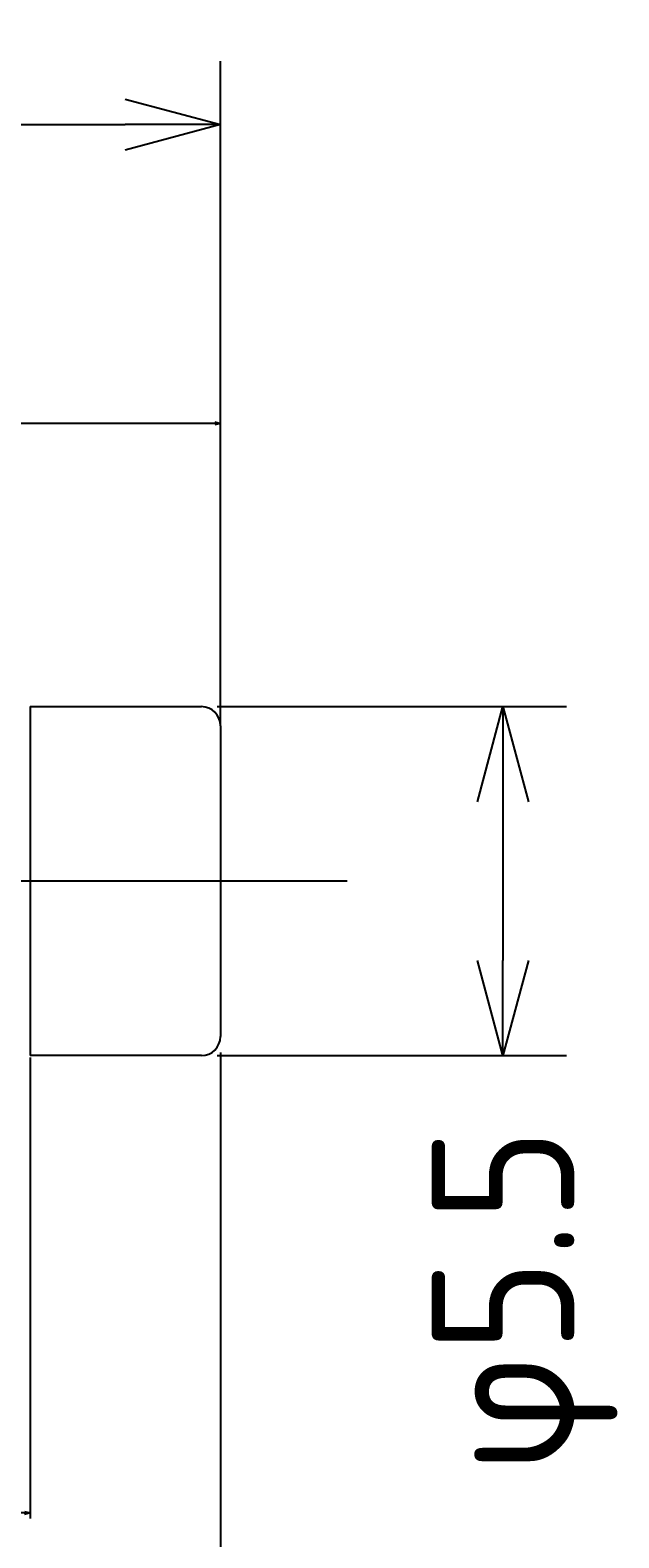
# Model space of a CAD drawing. Extents: x 95 to 246, y 163 to 213.
# Tile 5 of 5: x 237 to 246, y 190 to 213. Entities that reach past the tile are written whole.
import ezdxf

# ---------------------------------------------------------------- set-up
doc = ezdxf.new("R2010")
doc.units = 0
doc.header["$LTSCALE"] = 0.2
doc.linetypes.add('CENTER', pattern=[50.8, 31.75, -6.35, 6.35, -6.35])
doc.layers.get('0').update_dxf_attribs({"linetype": 'CONTINUOUS'})
doc.layers.get('DEFPOINTS').update_dxf_attribs({"linetype": 'CONTINUOUS'})
for name, color, linetype in [('18-0-CON', 3, 'CONTINUOUS'), ('18-2-CEN', 1, 'CENTER'), ('35-0-CON', 7, 'CONTINUOUS')]:
    doc.layers.add(name, color=color, linetype=linetype)
doc.styles.get("Standard").update_dxf_attribs({"font": 'isocp.shx', "bigfont": 'bigfont.shx'})
doc.dimstyles.get("Standard").update_dxf_attribs({"dimtxt": 0.18, "dimasz": 0.18, "dimexe": 0.18, "dimexo": 0.0625, "dimgap": 0.09, "dimtad": 0, "dimtih": 1, "dimtoh": 1, "dimzin": 0, "dimcen": 0.09, "dimazin": 3, "dimtfac": 1, "dimtofl": 0, "dimtmove": 0, "dimatfit": 3})

# ---------------------------------------------------------------- blocks, each defined once
blk = doc.blocks.new('_OPEN30')
at = {"color": 0, "linetype": 'BYBLOCK'}
for p, q in [((-1, 0.268), (0, 0)), ((0, 0), (-1, -0.268)), ((0, 0), (-1, 0))]:
    blk.add_line(p, q, dxfattribs=at)
blk = doc.blocks.new('*D139')
at = {"layer": '18-0-CON', "color": 161}
for p, q in [((100, 203.55), (100, 212.925)), ((240, 202.7), (240, 212.925)), ((101.5, 211.925), (238.5, 211.925))]:
    blk.add_line(p, q, dxfattribs=at)
at = {"layer": 'DEFPOINTS', "color": 0}
for p in [(240, 211.925), (100, 203.3), (240, 202.45)]:
    blk.add_point(p, dxfattribs=at)
at = {"layer": '18-0-CON', "color": 161, "xscale": 1.499999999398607, "yscale": 1.499999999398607, "zscale": 1.499999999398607, "rotation": 180}
blk.add_blockref('_OPEN30', (100, 211.925), dxfattribs=at)
at = {"layer": '18-0-CON', "color": 161, "xscale": 1.499999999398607, "yscale": 1.499999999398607, "zscale": 1.499999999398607}
blk.add_blockref('_OPEN30', (240, 211.925), dxfattribs=at)
at = {"layer": '18-0-CON', "color": 161}
blk.add_text('(140)', height=2.25, dxfattribs=at).set_placement((165.5, 209.43))
blk = doc.blocks.new('*U168')
at = {"layer": '18-0-CON', "color": 161}
blk.add_text('φ5.5', height=2.25, rotation=90, dxfattribs=at).set_placement((245.578, 190.669))
blk = doc.blocks.new('*D167')
at = {"layer": '18-0-CON', "color": 161}
for p, q in [((239.95, 202.75), (245.453, 202.75)), ((244.453, 201.25), (244.453, 198.75)), ((239.95, 197.25), (245.453, 197.25))]:
    blk.add_line(p, q, dxfattribs=at)
at = {"layer": 'DEFPOINTS', "color": 0}
for p in [(239.7, 202.75), (239.7, 197.25), (244.453, 197.25)]:
    blk.add_point(p, dxfattribs=at)
at = {"layer": '18-0-CON', "color": 161, "xscale": 1.499999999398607, "yscale": 1.499999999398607, "zscale": 1.499999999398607}
for p, rotation in [((244.453, 202.75), 90), ((244.453, 197.25), 270)]:
    blk.add_blockref('_OPEN30', p, dxfattribs=dict(at, rotation=rotation))
at = {"layer": '18-0-CON'}
blk.add_blockref('*U168', (0, 0), dxfattribs=at)
blk = doc.blocks.new('*D175')
at = {"layer": '18-0-CON', "color": 0}
for p, q in [((233, 201.781), (233, 207.305)), ((240, 202.481), (240, 207.305)), ((233.09, 207.215), (236.298, 207.215)), ((239.91, 207.215), (236.703, 207.215))]:
    blk.add_line(p, q, dxfattribs=at)
at = {"layer": 'DEFPOINTS', "color": 0}
for p in [(240, 207.215), (240, 202.45), (233, 201.75)]:
    blk.add_point(p, dxfattribs=at)
at = {"layer": '18-0-CON', "color": 0, "xscale": 0.0900000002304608, "yscale": 0.0900000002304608, "zscale": 0.0900000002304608, "rotation": 180}
blk.add_blockref('_OPEN30', (233, 207.215), dxfattribs=at)
at = {"layer": '18-0-CON', "color": 0, "xscale": 0.0900000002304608, "yscale": 0.0900000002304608, "zscale": 0.0900000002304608}
blk.add_blockref('_OPEN30', (240, 207.215), dxfattribs=at)
at = {"layer": '18-0-CON', "color": 0}
blk.add_text('7.0000', height=0.09, dxfattribs=at).set_placement((236.32, 207.056))
blk = doc.blocks.new('*D178')
at = {"layer": '18-0-CON', "color": 0}
for p, q in [((233, 198.219), (233, 189.952)), ((237, 197.219), (237, 189.952)), ((233.09, 190.042), (235.793, 190.042)), ((236.91, 190.042), (236.207, 190.042))]:
    blk.add_line(p, q, dxfattribs=at)
at = {"layer": 'DEFPOINTS', "color": 0}
for p in [(233, 198.25), (237, 197.25), (237, 190.042)]:
    blk.add_point(p, dxfattribs=at)
at = {"layer": '18-0-CON', "color": 0, "xscale": 0.0900000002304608, "yscale": 0.0900000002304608, "zscale": 0.0900000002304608, "rotation": 180}
blk.add_blockref('_OPEN30', (233, 190.042), dxfattribs=at)
at = {"layer": '18-0-CON', "color": 0, "xscale": 0.0900000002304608, "yscale": 0.0900000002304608, "zscale": 0.0900000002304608}
blk.add_blockref('_OPEN30', (237, 190.042), dxfattribs=at)
at = {"layer": '18-0-CON', "color": 0}
blk.add_text('4.0000', height=0.09, dxfattribs=at).set_placement((235.82, 189.883))

msp = doc.modelspace()

# ---------------------------------------------------------------- linework, layer by layer
at = {"layer": '18-0-CON', "color": 161}
msp.add_line((240.00005, 197.3), (240.00005, 177.45775), dxfattribs=at)
at = {"layer": '18-2-CEN'}
msp.add_line((242.00005, 200), (98.00145, 200), dxfattribs=at)
at = {"layer": '35-0-CON'}
for p, q in [((237.00005, 202.75), (239.70005, 202.75)), ((237.00005, 202.75), (237.00005, 197.25)), ((240.00005, 202.45), (240.00005, 197.55)), ((239.70005, 197.25), (237.00005, 197.25))]:
    msp.add_line(p, q, dxfattribs=at)
for centre, start, end in [((239.70005, 202.45), 0, 90), ((239.70005, 197.55), 270, 0)]:
    msp.add_arc(centre, 0.3, start, end, dxfattribs=at)

# ---------------------------------------------------------------- dimensions: what is measured, and where the dimension line sits
at = {"layer": '18-0-CON'}
dim = msp.add_linear_dim(base=(240.00005, 211.92515), p1=(100, 203.3), p2=(240.00005, 202.45), dimstyle='Standard', override={"dimscale": 0.5, "dimpost": '(<>)', "dimblk1": 'OPEN30', "dimblk2": 'OPEN30', "dimsah": 1}, dxfattribs=at)
dim.commit()
dim.dimension.update_dxf_attribs({"geometry": '*D139', "text_midpoint": (170.00003, 213.41265)})
for base, p1, p2, picture, middle in [((240.00005, 207.21523), (233.00005, 201.75), (240.00005, 202.45), '*D175', (236.50005, 207.21523)), ((237.00005, 190.04188), (233.00005, 198.25), (237.00005, 197.25), '*D178', (236.00005, 190.04188))]:
    dim = msp.add_linear_dim(base=base, p1=p1, p2=p2, dimstyle='Standard', override={"dimscale": 0.5, "dimdec": 4, "dimblk": 'OPEN30', "dimtdec": 4, "dimtmove": 0, "dimtzin": 0}, dxfattribs=at)
    dim.commit()
    dim.dimension.update_dxf_attribs({"geometry": picture, "text_midpoint": middle, "dimtype": 128})
dim = msp.add_linear_dim(base=(244.4528, 197.25), p1=(239.70005, 202.75), p2=(239.70005, 197.25), angle=90, dimstyle='Standard', override={"dimscale": 0.5, "dimpost": 'φ<>', "dimblk1": 'OPEN30', "dimblk2": 'OPEN30', "dimsah": 1}, dxfattribs=at)
dim.commit()
dim.dimension.update_dxf_attribs({"geometry": '*D167', "text_midpoint": (244.4528, 193.58465), "dimtype": 128})

doc.saveas('drawing.dxf')
